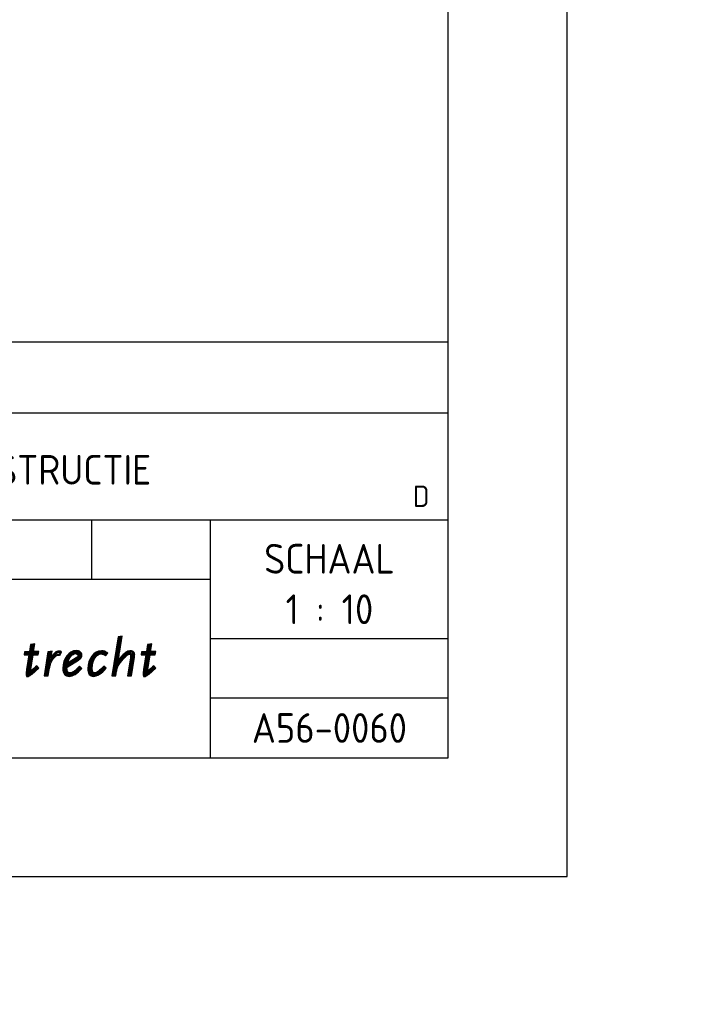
# Model space of a CAD drawing. Extents: x -227 to 124577, y 209 to 450552.
# Tile 12 of 14: x 79 to 107, y 292 to 334. Entities that reach past the tile are written whole.
import ezdxf
from ezdxf.enums import TextEntityAlignment as Align

# ---------------------------------------------------------------- set-up
doc = ezdxf.new("R2010")
doc.units = 0
doc.header["$LTSCALE"] = 4
doc.header["$MEASUREMENT"] = 0
doc.layers.get('0').update_dxf_attribs({"linetype": 'CONTINUOUS'})
for name, color, linetype in [('A3$0$KADER25', 7, 'CONTINUOUS'), ('A3$0$KADER50', 9, 'CONTINUOUS'), ('A3$0$PROVXREF', 7, 'CONTINUOUS'), ('A4-STEMP-25', 7, 'CONTINUOUS'), ('A4-STEMP-35', 2, 'CONTINUOUS'), ('A4-STEMP-50', 9, 'CONTINUOUS'), ('A4-WAPEN$0$A4-TXT-25', 7, 'CONTINUOUS'), ('A4LOGO$0$A4-LOGO-25', 7, 'CONTINUOUS'), ('A4LOGO$0$A4-LOGO-50', 9, 'CONTINUOUS'), ('PROVD25', 7, 'CONTINUOUS'), ('PROVD35', 2, 'CONTINUOUS'), ('PROVD50', 42, 'CONTINUOUS'), ('PROVXREF', 7, 'CONTINUOUS')]:
    doc.layers.add(name, color=color, linetype=linetype)
doc.styles.add('A4LOGO$0$ISO', font='ISO')
doc.styles.add('ISO', font='ISO', dxfattribs={"height": 5})

# ---------------------------------------------------------------- blocks, each defined once
blk = doc.blocks.new('A4-WAPEN')
at = {"layer": 'A4-WAPEN$0$A4-TXT-25', "linetype": 'Continuous'}
for p, q in [((-13.827, 5.011), (-13.973, 4.091)), ((-17.511, 4.69), (-17.684, 3.537)), ((-13.399, 3.524), (-13.279, 4.313)), ((-14.064, 3.521), (-14.021, 3.781))]:
    blk.add_line(p, q, dxfattribs=at)
for points in [[(-13.81, 3.991), (-13.785, 4.025), (-13.757, 4.06), (-13.729, 4.096), (-13.7, 4.131), (-13.669, 4.165), (-13.637, 4.2), (-13.603, 4.236), (-13.571, 4.267), (-13.54, 4.294), (-13.51, 4.316), (-13.483, 4.335), (-13.458, 4.347), (-13.435, 4.355), (-13.413, 4.358), (-13.404, 4.356), (-13.395, 4.353), (-13.387, 4.347), (-13.381, 4.339), (-13.376, 4.33), (-13.372, 4.318), (-13.37, 4.302), (-13.369, 4.287), (-13.37, 4.281), (-13.37, 4.276), (-13.37, 4.271), (-13.37, 4.267), (-13.372, 4.262), (-13.372, 4.257), (-13.373, 4.253), (-13.373, 4.25), (-13.379, 4.202), (-13.5, 3.442), (-13.327, 3.442), (-13.203, 4.231), (-13.202, 4.24), (-13.2, 4.253), (-13.2, 4.264), (-13.199, 4.276), (-13.197, 4.287), (-13.197, 4.299), (-13.197, 4.31), (-13.196, 4.322), (-13.199, 4.365), (-13.207, 4.402), (-13.22, 4.433), (-13.239, 4.458), (-13.264, 4.478), (-13.293, 4.492), (-13.33, 4.5), (-13.37, 4.503), (-13.407, 4.5), (-13.444, 4.492), (-13.483, 4.48), (-13.521, 4.463), (-13.56, 4.439), (-13.6, 4.412), (-13.64, 4.379), (-13.68, 4.342), (-13.702, 4.321), (-13.722, 4.301), (-13.74, 4.279), (-13.759, 4.257), (-13.779, 4.233), (-13.8, 4.207), (-13.822, 4.177), (-13.847, 4.145), (-13.853, 4.139), (-13.857, 4.131), (-13.864, 4.123), (-13.87, 4.116), (-13.877, 4.106), (-13.885, 4.097), (-13.894, 4.086), (-13.902, 4.075), (-13.89, 4.125), (-13.879, 4.17), (-13.87, 4.213), (-13.86, 4.254), (-13.851, 4.299), (-13.844, 4.352), (-13.833, 4.413), (-13.82, 4.489), (-13.722, 5.121), (-13.897, 5.092), (-14.158, 3.442), (-13.988, 3.442), (-13.956, 3.644), (-13.953, 3.664), (-13.948, 3.687), (-13.942, 3.712), (-13.936, 3.736), (-13.93, 3.761), (-13.922, 3.784), (-13.916, 3.806), (-13.908, 3.824), (-13.905, 3.835), (-13.899, 3.847), (-13.893, 3.86), (-13.887, 3.872), (-13.879, 3.886), (-13.871, 3.898), (-13.864, 3.91), (-13.854, 3.924), (-13.834, 3.957)], [(-13.832, 4.007), (-13.807, 4.041), (-13.779, 4.077), (-13.751, 4.113), (-13.721, 4.149), (-13.689, 4.183), (-13.657, 4.219), (-13.622, 4.255), (-13.589, 4.287), (-13.557, 4.316), (-13.526, 4.338), (-13.496, 4.358), (-13.468, 4.372), (-13.441, 4.381), (-13.413, 4.385), (-13.397, 4.383), (-13.381, 4.378), (-13.368, 4.366), (-13.358, 4.354), (-13.351, 4.341), (-13.345, 4.324), (-13.341, 4.285), (-13.343, 4.277), (-13.343, 4.262), (-13.344, 4.258), (-13.344, 4.253), (-13.346, 4.249), (-13.352, 4.198), (-13.468, 3.469), (-13.35, 3.469), (-13.231, 4.236), (-13.229, 4.244), (-13.228, 4.255), (-13.228, 4.265), (-13.226, 4.28), (-13.225, 4.289), (-13.225, 4.312), (-13.223, 4.323), (-13.226, 4.362), (-13.233, 4.394), (-13.244, 4.419), (-13.259, 4.439), (-13.278, 4.455), (-13.302, 4.466), (-13.334, 4.472), (-13.37, 4.475), (-13.403, 4.472), (-13.437, 4.465), (-13.473, 4.454), (-13.509, 4.438), (-13.545, 4.416), (-13.583, 4.39), (-13.622, 4.359), (-13.661, 4.323), (-13.682, 4.301), (-13.702, 4.282), (-13.719, 4.261), (-13.738, 4.24), (-13.758, 4.215), (-13.779, 4.19), (-13.8, 4.161), (-13.826, 4.127), (-13.831, 4.122), (-13.835, 4.115), (-13.842, 4.106), (-13.849, 4.098), (-13.856, 4.089), (-13.864, 4.079), (-13.873, 4.069), (-13.964, 3.942), (-13.916, 4.131), (-13.906, 4.176), (-13.896, 4.219), (-13.887, 4.26), (-13.878, 4.304), (-13.871, 4.356), (-13.86, 4.418), (-13.847, 4.493), (-13.755, 5.088), (-13.874, 5.068), (-14.126, 3.469), (-14.012, 3.469), (-13.983, 3.648), (-13.98, 3.668), (-13.975, 3.693), (-13.969, 3.718), (-13.963, 3.743), (-13.956, 3.769), (-13.948, 3.792), (-13.942, 3.815), (-13.934, 3.833), (-13.931, 3.845), (-13.924, 3.859), (-13.917, 3.872), (-13.911, 3.885), (-13.903, 3.9), (-13.894, 3.913), (-13.887, 3.925), (-13.877, 3.939), (-13.857, 3.972)], [(-13.854, 4.023), (-13.829, 4.058), (-13.8, 4.094), (-13.772, 4.13), (-13.741, 4.167), (-13.71, 4.202), (-13.677, 4.238), (-13.642, 4.275), (-13.608, 4.307), (-13.574, 4.337), (-13.542, 4.361), (-13.51, 4.382), (-13.479, 4.398), (-13.447, 4.408), (-13.413, 4.413), (-13.391, 4.409), (-13.368, 4.402), (-13.348, 4.386), (-13.334, 4.369), (-13.326, 4.352), (-13.318, 4.33), (-13.313, 4.283), (-13.315, 4.274), (-13.315, 4.258), (-13.317, 4.253), (-13.317, 4.249), (-13.319, 4.243), (-13.325, 4.194), (-13.435, 3.496), (-13.374, 3.496), (-13.258, 4.24), (-13.256, 4.248), (-13.255, 4.256), (-13.255, 4.267), (-13.253, 4.283), (-13.252, 4.291), (-13.252, 4.313), (-13.251, 4.324), (-13.253, 4.358), (-13.259, 4.385), (-13.268, 4.405), (-13.279, 4.42), (-13.293, 4.431), (-13.31, 4.44), (-13.338, 4.445), (-13.37, 4.448), (-13.399, 4.445), (-13.43, 4.439), (-13.463, 4.428), (-13.496, 4.414), (-13.53, 4.393), (-13.567, 4.368), (-13.604, 4.338), (-13.642, 4.303), (-13.663, 4.282), (-13.681, 4.263), (-13.699, 4.243), (-13.717, 4.222), (-13.736, 4.198), (-13.757, 4.173), (-13.778, 4.144), (-13.805, 4.109), (-13.809, 4.105), (-13.812, 4.1), (-13.821, 4.089), (-13.827, 4.081), (-13.843, 4.062), (-13.851, 4.052), (-14.025, 3.809), (-13.943, 4.138), (-13.932, 4.182), (-13.923, 4.224), (-13.914, 4.266), (-13.905, 4.309), (-13.898, 4.36), (-13.887, 4.422), (-13.874, 4.497), (-13.787, 5.055), (-13.85, 5.044), (-14.094, 3.496), (-14.035, 3.496), (-14.01, 3.652), (-14.007, 3.673), (-14.002, 3.699), (-13.995, 3.725), (-13.989, 3.749), (-13.982, 3.776), (-13.974, 3.8), (-13.968, 3.824), (-13.96, 3.842), (-13.956, 3.855), (-13.948, 3.872), (-13.942, 3.884), (-13.935, 3.897), (-13.926, 3.914), (-13.918, 3.927), (-13.91, 3.94), (-13.9, 3.954), (-13.88, 3.987)], [(-17.454, 3.57), (-17.423, 3.594), (-17.394, 3.621), (-17.383, 3.63), (-17.371, 3.641), (-17.357, 3.653), (-17.343, 3.665), (-17.327, 3.679), (-17.312, 3.695), (-17.295, 3.712), (-17.277, 3.728), (-17.233, 3.773), (-17.318, 3.873), (-17.369, 3.824), (-17.44, 3.761), (-17.523, 3.679), (-17.585, 3.63), (-17.475, 4.333), (-17.258, 4.333), (-17.236, 4.476), (-17.452, 4.476), (-17.403, 4.791), (-17.577, 4.762), (-17.625, 4.476), (-17.827, 4.459), (-17.847, 4.333), (-17.648, 4.333), (-17.745, 3.713), (-17.747, 3.704), (-17.748, 3.695), (-17.748, 3.685), (-17.75, 3.673), (-17.752, 3.661), (-17.753, 3.647), (-17.755, 3.633), (-17.756, 3.617), (-17.758, 3.604), (-17.759, 3.593), (-17.759, 3.582), (-17.761, 3.571), (-17.761, 3.562), (-17.761, 3.553), (-17.761, 3.543), (-17.761, 3.536), (-17.761, 3.516), (-17.759, 3.497), (-17.758, 3.48), (-17.755, 3.465), (-17.752, 3.451), (-17.747, 3.437), (-17.742, 3.425), (-17.736, 3.412), (-17.716, 3.415), (-17.698, 3.418), (-17.684, 3.422), (-17.67, 3.425), (-17.659, 3.429), (-17.648, 3.435), (-17.636, 3.442), (-17.622, 3.451), (-17.597, 3.466), (-17.57, 3.483), (-17.542, 3.503), (-17.512, 3.523), (-17.483, 3.546)], [(-17.471, 3.591), (-17.441, 3.615), (-17.412, 3.641), (-17.401, 3.65), (-17.389, 3.661), (-17.375, 3.673), (-17.361, 3.686), (-17.346, 3.699), (-17.331, 3.714), (-17.314, 3.731), (-17.296, 3.748), (-17.27, 3.774), (-17.32, 3.833), (-17.35, 3.804), (-17.421, 3.741), (-17.505, 3.659), (-17.623, 3.564), (-17.499, 4.36), (-17.282, 4.36), (-17.268, 4.449), (-17.484, 4.449), (-17.436, 4.758), (-17.553, 4.738), (-17.602, 4.451), (-17.803, 4.434), (-17.815, 4.36), (-17.616, 4.36), (-17.718, 3.709), (-17.72, 3.699), (-17.721, 3.692), (-17.721, 3.684), (-17.723, 3.67), (-17.724, 3.657), (-17.726, 3.644), (-17.727, 3.63), (-17.729, 3.615), (-17.731, 3.6), (-17.732, 3.591), (-17.732, 3.58), (-17.733, 3.569), (-17.733, 3.562), (-17.733, 3.517), (-17.732, 3.5), (-17.731, 3.484), (-17.728, 3.47), (-17.725, 3.458), (-17.721, 3.446), (-17.72, 3.443), (-17.703, 3.445), (-17.69, 3.448), (-17.678, 3.451), (-17.671, 3.454), (-17.661, 3.46), (-17.65, 3.465), (-17.637, 3.474), (-17.612, 3.49), (-17.585, 3.506), (-17.558, 3.526), (-17.529, 3.545), (-17.5, 3.568)], [(-17.488, 3.612), (-17.458, 3.636), (-17.43, 3.662), (-17.419, 3.671), (-17.407, 3.682), (-17.393, 3.694), (-17.379, 3.706), (-17.365, 3.719), (-17.333, 3.751), (-17.315, 3.768), (-17.307, 3.776), (-17.322, 3.793), (-17.332, 3.784), (-17.403, 3.721), (-17.487, 3.638), (-17.661, 3.499), (-17.522, 4.388), (-17.305, 4.388), (-17.3, 4.422), (-17.516, 4.422), (-17.469, 4.724), (-17.53, 4.714), (-17.578, 4.425), (-17.78, 4.409), (-17.783, 4.388), (-17.584, 4.388), (-17.691, 3.704), (-17.693, 3.695), (-17.694, 3.69), (-17.694, 3.682), (-17.696, 3.666), (-17.697, 3.654), (-17.699, 3.641), (-17.7, 3.627), (-17.702, 3.612), (-17.703, 3.597), (-17.704, 3.589), (-17.704, 3.578), (-17.706, 3.567), (-17.706, 3.518), (-17.705, 3.502), (-17.703, 3.488), (-17.701, 3.476), (-17.701, 3.474), (-17.696, 3.475), (-17.687, 3.477), (-17.683, 3.478), (-17.674, 3.484), (-17.663, 3.489), (-17.652, 3.497), (-17.626, 3.513), (-17.6, 3.529), (-17.573, 3.548), (-17.545, 3.567), (-17.517, 3.589)], [(-12.551, 4.333), (-12.334, 4.333), (-12.311, 4.476), (-12.528, 4.476), (-12.479, 4.791), (-12.653, 4.762), (-12.699, 4.476), (-12.903, 4.459), (-12.923, 4.333), (-12.721, 4.333), (-12.821, 3.713), (-12.823, 3.704), (-12.824, 3.695), (-12.824, 3.685), (-12.826, 3.673), (-12.827, 3.661), (-12.829, 3.647), (-12.83, 3.633), (-12.832, 3.617), (-12.833, 3.604), (-12.833, 3.593), (-12.835, 3.582), (-12.835, 3.571), (-12.836, 3.562), (-12.836, 3.553), (-12.836, 3.543), (-12.836, 3.536), (-12.836, 3.516), (-12.835, 3.497), (-12.833, 3.48), (-12.83, 3.465), (-12.827, 3.451), (-12.823, 3.437), (-12.818, 3.425), (-12.812, 3.412), (-12.792, 3.415), (-12.773, 3.418), (-12.759, 3.422), (-12.745, 3.425), (-12.733, 3.429), (-12.722, 3.435), (-12.71, 3.442), (-12.696, 3.451), (-12.671, 3.466), (-12.644, 3.483), (-12.616, 3.503), (-12.588, 3.523), (-12.559, 3.546), (-12.53, 3.57), (-12.499, 3.594), (-12.469, 3.621), (-12.459, 3.63), (-12.446, 3.641), (-12.432, 3.653), (-12.418, 3.665), (-12.403, 3.679), (-12.388, 3.695), (-12.371, 3.712), (-12.352, 3.728), (-12.309, 3.773), (-12.392, 3.873), (-12.443, 3.824), (-12.514, 3.761), (-12.599, 3.679), (-12.661, 3.63)], [(-12.575, 4.36), (-12.357, 4.36), (-12.343, 4.449), (-12.56, 4.449), (-12.512, 4.758), (-12.629, 4.738), (-12.676, 4.451), (-12.879, 4.434), (-12.891, 4.36), (-12.689, 4.36), (-12.794, 3.709), (-12.796, 3.699), (-12.797, 3.692), (-12.797, 3.684), (-12.798, 3.67), (-12.8, 3.657), (-12.802, 3.644), (-12.803, 3.63), (-12.805, 3.615), (-12.806, 3.602), (-12.806, 3.591), (-12.808, 3.58), (-12.808, 3.569), (-12.809, 3.56), (-12.809, 3.517), (-12.808, 3.5), (-12.806, 3.484), (-12.803, 3.47), (-12.801, 3.458), (-12.797, 3.446), (-12.795, 3.443), (-12.778, 3.445), (-12.765, 3.448), (-12.753, 3.451), (-12.745, 3.454), (-12.735, 3.46), (-12.724, 3.465), (-12.711, 3.474), (-12.686, 3.49), (-12.659, 3.506), (-12.632, 3.526), (-12.605, 3.545), (-12.576, 3.568), (-12.547, 3.591), (-12.516, 3.615), (-12.487, 3.641), (-12.477, 3.65), (-12.464, 3.661), (-12.451, 3.673), (-12.437, 3.686), (-12.422, 3.699), (-12.39, 3.731), (-12.371, 3.748), (-12.346, 3.775), (-12.394, 3.833), (-12.425, 3.804), (-12.495, 3.741), (-12.581, 3.659), (-12.699, 3.564)], [(-12.598, 4.388), (-12.38, 4.388), (-12.375, 4.422), (-12.592, 4.422), (-12.545, 4.724), (-12.605, 4.714), (-12.652, 4.425), (-12.855, 4.408), (-12.859, 4.388), (-12.656, 4.388), (-12.767, 3.704), (-12.769, 3.695), (-12.769, 3.69), (-12.769, 3.682), (-12.771, 3.666), (-12.773, 3.654), (-12.774, 3.641), (-12.776, 3.627), (-12.777, 3.612), (-12.779, 3.601), (-12.779, 3.589), (-12.78, 3.578), (-12.78, 3.567), (-12.782, 3.557), (-12.782, 3.518), (-12.78, 3.502), (-12.779, 3.488), (-12.777, 3.476), (-12.776, 3.474), (-12.771, 3.475), (-12.761, 3.477), (-12.756, 3.479), (-12.748, 3.484), (-12.738, 3.489), (-12.726, 3.497), (-12.7, 3.513), (-12.674, 3.529), (-12.648, 3.548), (-12.621, 3.567), (-12.593, 3.589), (-12.564, 3.612), (-12.534, 3.636), (-12.505, 3.662), (-12.494, 3.671), (-12.482, 3.682), (-12.455, 3.706), (-12.441, 3.719), (-12.409, 3.751), (-12.39, 3.768), (-12.382, 3.776), (-12.397, 3.793), (-12.406, 3.784), (-12.477, 3.721), (-12.563, 3.638), (-12.736, 3.499)], [(-12.621, 4.415), (-12.621, 4.415), (-12.577, 4.691), (-12.581, 4.691), (-12.626, 4.415), (-12.624, 4.415), (-12.74, 3.7), (-12.742, 3.69), (-12.742, 3.688), (-12.742, 3.68), (-12.744, 3.663), (-12.746, 3.651), (-12.747, 3.638), (-12.749, 3.624), (-12.75, 3.609), (-12.751, 3.599), (-12.751, 3.587), (-12.753, 3.576), (-12.753, 3.572)], [(-16.781, 3.765), (-16.772, 3.804), (-16.763, 3.843), (-16.754, 3.88), (-16.744, 3.915), (-16.734, 3.946), (-16.724, 3.974), (-16.711, 4.012), (-16.692, 4.051), (-16.674, 4.088), (-16.652, 4.123), (-16.629, 4.157), (-16.604, 4.19), (-16.576, 4.22), (-16.547, 4.25), (-16.53, 4.267), (-16.512, 4.281), (-16.495, 4.293), (-16.476, 4.304), (-16.459, 4.311), (-16.441, 4.318), (-16.424, 4.321), (-16.405, 4.322), (-16.396, 4.321), (-16.387, 4.321), (-16.379, 4.319), (-16.371, 4.318), (-16.364, 4.315), (-16.356, 4.311), (-16.348, 4.307), (-16.339, 4.302), (-16.271, 4.459), (-16.286, 4.467), (-16.302, 4.475), (-16.316, 4.481), (-16.328, 4.484), (-16.343, 4.487), (-16.357, 4.49), (-16.373, 4.49), (-16.39, 4.492), (-16.433, 4.487), (-16.476, 4.475), (-16.516, 4.452), (-16.558, 4.421), (-16.598, 4.379), (-16.641, 4.327), (-16.684, 4.262), (-16.729, 4.188), (-16.667, 4.489), (-16.845, 4.459), (-17.005, 3.442), (-16.835, 3.442), (-16.794, 3.699), (-16.789, 3.73)], [(-16.808, 3.772), (-16.799, 3.81), (-16.79, 3.849), (-16.78, 3.886), (-16.771, 3.923), (-16.76, 3.955), (-16.75, 3.983), (-16.736, 4.023), (-16.717, 4.063), (-16.697, 4.101), (-16.675, 4.138), (-16.651, 4.173), (-16.625, 4.207), (-16.596, 4.239), (-16.566, 4.269), (-16.548, 4.287), (-16.528, 4.303), (-16.51, 4.316), (-16.489, 4.328), (-16.469, 4.337), (-16.447, 4.344), (-16.427, 4.348), (-16.404, 4.35), (-16.394, 4.348), (-16.384, 4.348), (-16.374, 4.346), (-16.363, 4.344), (-16.353, 4.34), (-16.306, 4.447), (-16.314, 4.45), (-16.325, 4.455), (-16.334, 4.457), (-16.349, 4.46), (-16.36, 4.463), (-16.374, 4.463), (-16.39, 4.464), (-16.428, 4.46), (-16.465, 4.45), (-16.501, 4.429), (-16.54, 4.4), (-16.577, 4.361), (-16.619, 4.311), (-16.661, 4.247), (-16.788, 4.038), (-16.702, 4.455), (-16.821, 4.436), (-16.973, 3.469), (-16.859, 3.469), (-16.821, 3.703), (-16.816, 3.735)], [(-16.835, 3.778), (-16.825, 3.817), (-16.816, 3.856), (-16.807, 3.893), (-16.797, 3.931), (-16.785, 3.964), (-16.776, 3.992), (-16.765, 4.023), (-16.847, 3.888), (-16.737, 4.422), (-16.797, 4.412), (-16.941, 3.496), (-16.882, 3.496), (-16.848, 3.708), (-16.843, 3.74)], [(-15.7, 3.508), (-15.634, 3.554), (-15.565, 3.613), (-15.494, 3.679), (-15.421, 3.758), (-15.518, 3.858), (-15.572, 3.793), (-15.626, 3.736), (-15.679, 3.687), (-15.731, 3.645), (-15.784, 3.611), (-15.833, 3.587), (-15.881, 3.573), (-15.924, 3.568), (-15.953, 3.571), (-15.976, 3.58), (-15.998, 3.596), (-16.015, 3.617), (-16.029, 3.645), (-16.038, 3.678), (-16.044, 3.718), (-16.046, 3.762), (-16.046, 3.77), (-16.046, 3.778), (-16.046, 3.784), (-16.046, 3.79), (-16.046, 3.795), (-16.044, 3.801), (-16.043, 3.807), (-16.041, 3.815), (-15.56, 4.111), (-15.526, 4.133), (-15.497, 4.156), (-15.472, 4.18), (-15.452, 4.205), (-15.437, 4.23), (-15.427, 4.257), (-15.421, 4.285), (-15.418, 4.318), (-15.423, 4.359), (-15.437, 4.396), (-15.457, 4.429), (-15.484, 4.458), (-15.52, 4.48), (-15.56, 4.497), (-15.608, 4.506), (-15.66, 4.51), (-15.771, 4.493), (-15.876, 4.449), (-15.972, 4.379), (-16.055, 4.287), (-16.124, 4.176), (-16.177, 4.049), (-16.211, 3.91), (-16.222, 3.765), (-16.219, 3.685), (-16.205, 3.616), (-16.183, 3.557), (-16.154, 3.508), (-16.115, 3.471), (-16.069, 3.445), (-16.013, 3.428), (-15.95, 3.423), (-15.892, 3.428), (-15.83, 3.443), (-15.765, 3.471)], [(-15.715, 3.531), (-15.651, 3.576), (-15.583, 3.633), (-15.513, 3.698), (-15.459, 3.757), (-15.517, 3.817), (-15.552, 3.775), (-15.607, 3.717), (-15.661, 3.666), (-15.715, 3.623), (-15.77, 3.587), (-15.823, 3.561), (-15.875, 3.546), (-15.924, 3.541), (-15.96, 3.544), (-15.99, 3.556), (-16.017, 3.576), (-16.038, 3.603), (-16.054, 3.635), (-16.065, 3.672), (-16.072, 3.715), (-16.073, 3.762), (-16.073, 3.798), (-16.071, 3.808), (-16.069, 3.813), (-16.066, 3.832), (-15.575, 4.134), (-15.542, 4.155), (-15.515, 4.176), (-15.492, 4.199), (-15.474, 4.221), (-15.462, 4.241), (-15.454, 4.265), (-15.448, 4.29), (-15.446, 4.317), (-15.45, 4.353), (-15.461, 4.384), (-15.478, 4.412), (-15.502, 4.436), (-15.532, 4.455), (-15.568, 4.47), (-15.612, 4.479), (-15.659, 4.483), (-15.764, 4.467), (-15.863, 4.425), (-15.953, 4.359), (-16.033, 4.27), (-16.1, 4.163), (-16.151, 4.041), (-16.184, 3.906), (-16.194, 3.765), (-16.191, 3.689), (-16.178, 3.623), (-16.158, 3.569), (-16.132, 3.525), (-16.099, 3.493), (-16.058, 3.47), (-16.008, 3.455), (-15.95, 3.451), (-15.896, 3.455), (-15.839, 3.469), (-15.777, 3.495)], [(-15.73, 3.554), (-15.667, 3.598), (-15.601, 3.654), (-15.533, 3.718), (-15.497, 3.757), (-15.515, 3.776), (-15.531, 3.757), (-15.588, 3.697), (-15.643, 3.645), (-15.699, 3.601), (-15.756, 3.564), (-15.813, 3.535), (-15.87, 3.519), (-15.924, 3.513), (-15.967, 3.518), (-16.003, 3.532), (-16.036, 3.556), (-16.061, 3.588), (-16.08, 3.625), (-16.092, 3.666), (-16.099, 3.713), (-16.101, 3.761), (-16.101, 3.802), (-16.097, 3.814), (-16.096, 3.819), (-16.09, 3.849), (-15.589, 4.157), (-15.558, 4.177), (-15.533, 4.197), (-15.513, 4.217), (-15.497, 4.237), (-15.487, 4.253), (-15.48, 4.272), (-15.475, 4.294), (-15.473, 4.317), (-15.476, 4.346), (-15.486, 4.372), (-15.5, 4.395), (-15.519, 4.415), (-15.545, 4.431), (-15.576, 4.444), (-15.615, 4.451), (-15.659, 4.455), (-15.756, 4.44), (-15.849, 4.401), (-15.935, 4.338), (-16.011, 4.254), (-16.076, 4.151), (-16.125, 4.032), (-16.157, 3.902), (-16.167, 3.764), (-16.164, 3.692), (-16.152, 3.631), (-16.133, 3.581), (-16.11, 3.542), (-16.082, 3.515), (-16.047, 3.495), (-16.003, 3.482), (-15.95, 3.478), (-15.9, 3.482), (-15.847, 3.495), (-15.79, 3.52)], [(-16.149, 3.794), (-16.075, 4.083), (-16.04, 4.169), (-15.999, 4.247), (-15.949, 4.316), (-15.893, 4.375), (-15.829, 4.42), (-15.76, 4.451), (-15.682, 4.464), (-15.643, 4.458), (-15.613, 4.448), (-15.584, 4.433), (-15.556, 4.413), (-15.533, 4.387), (-15.513, 4.359), (-15.5, 4.325), (-15.492, 4.281), (-15.496, 4.269), (-15.496, 4.26), (-15.502, 4.242), (-15.503, 4.241), (-15.503, 4.238), (-15.505, 4.231), (-15.515, 4.193)], [(-16.106, 3.854), (-16.049, 4.074), (-16.015, 4.157), (-15.975, 4.232), (-15.928, 4.298), (-15.875, 4.355), (-15.815, 4.396), (-15.752, 4.424), (-15.682, 4.436), (-15.65, 4.431), (-15.624, 4.422), (-15.598, 4.41), (-15.574, 4.393), (-15.554, 4.37), (-15.537, 4.346), (-15.527, 4.318), (-15.521, 4.283), (-15.524, 4.273), (-15.524, 4.264), (-15.528, 4.251), (-15.529, 4.248), (-15.53, 4.244), (-15.532, 4.238), (-15.538, 4.21)], [(-16.062, 3.914), (-16.023, 4.066), (-15.99, 4.146), (-15.952, 4.218), (-15.907, 4.281), (-15.857, 4.334), (-15.802, 4.372), (-15.744, 4.398), (-15.682, 4.409), (-15.657, 4.404), (-15.634, 4.397), (-15.612, 4.386), (-15.593, 4.372), (-15.576, 4.353), (-15.562, 4.333), (-15.554, 4.311), (-15.549, 4.285), (-15.551, 4.278), (-15.551, 4.268), (-15.554, 4.26), (-15.555, 4.256), (-15.557, 4.251), (-15.558, 4.245), (-15.562, 4.228)], [(-16.018, 3.974), (-15.996, 4.057), (-15.966, 4.134), (-15.929, 4.203), (-15.885, 4.264), (-15.839, 4.313), (-15.788, 4.348), (-15.736, 4.372), (-15.682, 4.381), (-15.663, 4.378), (-15.645, 4.372), (-15.626, 4.362), (-15.611, 4.352), (-15.597, 4.336), (-15.586, 4.321), (-15.58, 4.304), (-15.577, 4.287), (-15.579, 4.282), (-15.579, 4.278), (-15.579, 4.273), (-15.58, 4.268), (-15.582, 4.264), (-15.583, 4.257), (-15.585, 4.251), (-15.586, 4.245)], [(-14.538, 3.621), (-14.467, 3.691), (-14.396, 3.773), (-14.496, 3.858), (-14.558, 3.79), (-14.616, 3.733), (-14.67, 3.684), (-14.721, 3.644), (-14.767, 3.613), (-14.81, 3.591), (-14.849, 3.577), (-14.885, 3.574), (-14.909, 3.576), (-14.929, 3.585), (-14.945, 3.599), (-14.959, 3.619), (-14.968, 3.645), (-14.976, 3.678), (-14.98, 3.719), (-14.98, 3.767), (-14.974, 3.887), (-14.952, 4), (-14.918, 4.102), (-14.874, 4.191), (-14.82, 4.265), (-14.758, 4.322), (-14.69, 4.356), (-14.616, 4.37), (-14.591, 4.368), (-14.568, 4.365), (-14.545, 4.361), (-14.524, 4.352), (-14.502, 4.341), (-14.479, 4.327), (-14.454, 4.31), (-14.428, 4.288), (-14.332, 4.406), (-14.363, 4.43), (-14.394, 4.45), (-14.426, 4.467), (-14.459, 4.481), (-14.491, 4.492), (-14.527, 4.5), (-14.562, 4.504), (-14.599, 4.506), (-14.712, 4.489), (-14.818, 4.444), (-14.914, 4.373), (-14.999, 4.279), (-15.07, 4.166), (-15.124, 4.037), (-15.157, 3.895), (-15.168, 3.744), (-15.165, 3.673), (-15.153, 3.61), (-15.134, 3.554), (-15.108, 3.508), (-15.076, 3.471), (-15.036, 3.445), (-14.991, 3.428), (-14.94, 3.423), (-14.875, 3.428), (-14.81, 3.445), (-14.743, 3.472), (-14.675, 3.511), (-14.607, 3.56)], [(-14.556, 3.641), (-14.487, 3.71), (-14.434, 3.77), (-14.493, 3.82), (-14.538, 3.771), (-14.597, 3.713), (-14.652, 3.663), (-14.705, 3.621), (-14.754, 3.589), (-14.8, 3.566), (-14.843, 3.55), (-14.884, 3.547), (-14.916, 3.549), (-14.944, 3.562), (-14.965, 3.581), (-14.983, 3.606), (-14.994, 3.637), (-15.003, 3.673), (-15.008, 3.718), (-15.008, 3.768), (-15.001, 3.891), (-14.979, 4.007), (-14.944, 4.112), (-14.897, 4.205), (-14.84, 4.283), (-14.774, 4.345), (-14.699, 4.382), (-14.618, 4.398), (-14.589, 4.396), (-14.564, 4.392), (-14.537, 4.387), (-14.512, 4.376), (-14.489, 4.365), (-14.464, 4.35), (-14.438, 4.332), (-14.432, 4.327), (-14.371, 4.401), (-14.379, 4.408), (-14.408, 4.427), (-14.438, 4.442), (-14.469, 4.455), (-14.499, 4.465), (-14.531, 4.473), (-14.565, 4.477), (-14.598, 4.478), (-14.704, 4.462), (-14.805, 4.42), (-14.895, 4.353), (-14.977, 4.262), (-15.045, 4.154), (-15.097, 4.028), (-15.13, 3.891), (-15.141, 3.744), (-15.138, 3.676), (-15.126, 3.617), (-15.109, 3.565), (-15.086, 3.524), (-15.058, 3.492), (-15.023, 3.469), (-14.985, 3.455), (-14.94, 3.451), (-14.88, 3.455), (-14.819, 3.471), (-14.755, 3.497), (-14.69, 3.534), (-14.624, 3.582)], [(-14.575, 3.661), (-14.507, 3.729), (-14.473, 3.767), (-14.491, 3.782), (-14.518, 3.752), (-14.579, 3.693), (-14.635, 3.642), (-14.689, 3.599), (-14.74, 3.565), (-14.789, 3.541), (-14.837, 3.523), (-14.884, 3.519), (-14.923, 3.522), (-14.96, 3.539), (-14.986, 3.562), (-15.008, 3.594), (-15.02, 3.63), (-15.03, 3.668), (-15.035, 3.716), (-15.035, 3.768), (-15.028, 3.894), (-15.005, 4.014), (-14.969, 4.123), (-14.921, 4.22), (-14.861, 4.302), (-14.79, 4.368), (-14.708, 4.409), (-14.62, 4.425), (-14.586, 4.423), (-14.559, 4.419), (-14.529, 4.413), (-14.501, 4.401), (-14.476, 4.389), (-14.449, 4.373), (-14.437, 4.364), (-14.411, 4.396), (-14.422, 4.403), (-14.45, 4.418), (-14.478, 4.43), (-14.506, 4.439), (-14.536, 4.446), (-14.567, 4.45), (-14.596, 4.451), (-14.697, 4.436), (-14.791, 4.396), (-14.877, 4.332), (-14.955, 4.246), (-15.021, 4.141), (-15.071, 4.02), (-15.103, 3.887), (-15.113, 3.743), (-15.111, 3.679), (-15.1, 3.624), (-15.084, 3.577), (-15.063, 3.54), (-15.039, 3.513), (-15.011, 3.494), (-14.979, 3.482), (-14.94, 3.478), (-14.884, 3.482), (-14.828, 3.497), (-14.767, 3.522), (-14.705, 3.557), (-14.641, 3.603)], [(-13.876, 4.039), (-13.85, 4.074), (-13.822, 4.111), (-13.793, 4.147), (-13.762, 4.185), (-13.73, 4.22), (-13.697, 4.256), (-13.661, 4.294), (-13.626, 4.327), (-13.592, 4.358), (-13.558, 4.383), (-13.524, 4.406), (-13.489, 4.423), (-13.454, 4.435), (-13.412, 4.441), (-13.384, 4.436), (-13.355, 4.426), (-13.345, 4.418), (-13.37, 4.42), (-13.395, 4.418), (-13.423, 4.412), (-13.453, 4.403), (-13.483, 4.389), (-13.515, 4.37), (-13.551, 4.346), (-13.586, 4.317), (-13.623, 4.283), (-13.644, 4.263), (-13.661, 4.245), (-13.678, 4.226), (-13.696, 4.205), (-13.715, 4.181), (-13.736, 4.156), (-13.756, 4.128), (-13.785, 4.091), (-13.788, 4.088), (-13.79, 4.084), (-13.799, 4.072), (-13.806, 4.064), (-13.822, 4.044), (-13.83, 4.036), (-14.008, 3.785), (-14.001, 3.808), (-13.994, 3.833), (-13.986, 3.851), (-13.982, 3.865), (-13.973, 3.884), (-13.966, 3.896), (-13.959, 3.91), (-13.95, 3.928), (-13.941, 3.942), (-13.933, 3.955), (-13.923, 3.969), (-13.902, 4.003)], [(-16.862, 3.784), (-16.852, 3.823), (-16.851, 3.827), (-16.865, 3.805), (-16.909, 3.524), (-16.905, 3.524), (-16.875, 3.712), (-16.87, 3.745)]]:
    blk.add_lwpolyline(points, close=True, dxfattribs=at)
for points in [[(-17.505, 3.634), (-17.476, 3.657), (-17.448, 3.682), (-17.437, 3.692), (-17.425, 3.702), (-17.411, 3.714), (-17.398, 3.726), (-17.384, 3.739), (-17.352, 3.771), (-17.334, 3.787), (-17.327, 3.795)], [(-15.744, 3.577), (-15.684, 3.619), (-15.619, 3.674), (-15.552, 3.737), (-15.534, 3.756), (-15.535, 3.757)], [(-15.744, 3.577), (-15.684, 3.619), (-15.619, 3.674), (-15.552, 3.737), (-15.534, 3.756), (-15.535, 3.757)], [(-14.594, 3.681), (-14.527, 3.747), (-14.494, 3.785)]]:
    blk.add_lwpolyline(points, dxfattribs=at)
for centre, radius, start, end in [((-16.294, 4.003), 0.424, 98.7867, 151.6806), ((-14.311, 3.799), 0.764, 151.265, 190.8675), ((-13.384, 4.329), 0.106, 351.3166, 34.9728), ((-15.917, 3.719), 0.231, 163.1212, 260.6539), ((-14.911, 3.642), 0.15, 175.3013, 260.8911)]:
    blk.add_arc(centre, radius, start, end, dxfattribs=at)
blk = doc.blocks.new('A4LOGO')
at = {"layer": 'A4LOGO$0$A4-LOGO-25'}
for p, q in [((0, 14.5), (-40, 14.5)), ((0, 10), (-40, 10)), ((-15, 7.5), (-15, 10)), ((-10, 0), (-10, 10)), ((-10, 7.5), (-40, 7.5)), ((-10, 7.5), (-40, 7.5)), ((0, 5), (-10, 5)), ((0, 2.5), (-10, 2.5))]:
    blk.add_line(p, q, dxfattribs=at)
at = {"layer": 'A4LOGO$0$A4-LOGO-50', "linetype": 'Continuous'}
blk.add_3dface([(0, 17.5), (-40, 17.5), (-40, 0), (0, 0)], dxfattribs=at)
blk.add_blockref('A4-WAPEN', (0, 0))
at = {"layer": 'A4LOGO$0$A4-LOGO-25', "style": 'A4LOGO$0$ISO'}
blk.add_text('SCHAAL', height=1.25, dxfattribs=at).set_placement((-5, 7.75), align=Align.CENTER)
blk = doc.blocks.new('A3')
at = {"layer": 'A3$0$KADER25', "invisible_edges": 14}
for points in [[(5, -5, 110), (5, 143.5, 110), (124.183, 233.916, 110), (124.183, -93.286, 110)], [(-205, -5, 110), (5, -5, 110), (124.183, -93.286, 110), (-324.183, -93.286, 110)]]:
    blk.add_3dface(points, dxfattribs=at)
at = {"layer": 'A3$0$KADER50', "linetype": 'Continuous', "invisible_edges": 14}
for points in [[(0, 0, 110), (0, 138.5, 110), (5, 143.5, 110), (5, -5, 110)], [(-200, 0, 110), (0, 0, 110), (5, -5, 110), (-205, -5, 110)]]:
    blk.add_3dface(points, dxfattribs=at)
at = {"layer": 'A3$0$PROVXREF', "linetype": 'Continuous'}
blk.add_blockref('A4LOGO', (0, 0, 110), dxfattribs=at)
blk = doc.blocks.new('A4STEMP')
at = {"layer": 'PROVD25', "color": 7, "linetype": 'Continuous', "style": 'ISO'}
blk.add_attdef('ONTSTAAN', text='', height=0.9, dxfattribs=at).set_placement((-1.137, 11.007), align=Align.MIDDLE)
at = {"layer": 'PROVD25', "linetype": 'Continuous', "style": 'ISO'}
for tag, p in [('TYPE1', (-37.5, 8.75)), ('DATUM1', (-32.5, 8.75)), ('TYPE2', (-27.5, 8.75)), ('DATUM2', (-22.5, 8.75)), ('TYPE3', (-17.5, 8.75)), ('DATUM3', (-12.5, 8.75))]:
    blk.add_attdef(tag, text='', height=0.9, dxfattribs=at).set_placement(p, align=Align.MIDDLE)
at = {"layer": 'PROVD35', "linetype": 'Continuous', "style": 'ISO'}
blk.add_attdef('BESTEK', (-39.206, 11.496), '', height=1.25, dxfattribs=at)
for tag, p in [('SCHAAL', (-5, 6.25)), ('WEGNR', (-5, 3.75)), ('TEKNR', (-5, 1.25))]:
    blk.add_attdef(tag, text='', height=1.25, dxfattribs=at).set_placement(p, align=Align.MIDDLE)
at = {"layer": 'PROVD50', "linetype": 'Continuous', "style": 'ISO'}
blk.add_attdef('WEGNAAM', (-39.206, 15.53), '', height=1.25, dxfattribs=at)

msp = doc.modelspace()

# ---------------------------------------------------------------- block references
at = {"layer": 'PROVXREF'}
msp.add_blockref('A3', (97.108, 302.631), dxfattribs=at)
ref = msp.add_blockref('A4STEMP', (97.108, 302.631, 2.2), dxfattribs=at)
ref.add_attrib('WEGNAAM', 'NORMALISATIE', (57.902, 318.162, 2.2), dxfattribs={"layer": 'A4-STEMP-50', "linetype": 'Continuous', "height": 1.25, "style": 'ISO'})
ref.add_attrib('BESTEK', 'GELEIDE- EN SCHEIDINGSCONSTRUCTIE', (57.902, 314.127, 2.2), dxfattribs={"layer": 'A4-STEMP-35', "linetype": 'Continuous', "height": 1.25, "style": 'ISO'})
ref.add_attrib('TEKNR', 'A56-0060', dxfattribs={"layer": 'A4-STEMP-35', "linetype": 'Continuous', "height": 1.25, "style": 'ISO'}).set_placement((92.108, 303.881, 2.2), align=Align.MIDDLE)
ref.add_attrib('SCHAAL', '1 : 10', dxfattribs={"layer": 'A4-STEMP-35', "linetype": 'Continuous', "height": 1.25, "style": 'ISO'}).set_placement((92.108, 308.881, 2.2), align=Align.MIDDLE)
ref.add_attrib('ONTSTAAN', 'D', dxfattribs={"layer": 'A4-STEMP-25', "color": 7, "linetype": 'Continuous', "height": 0.9, "style": 'ISO'}).set_placement((95.97, 313.639, 2.2), align=Align.MIDDLE)
ref.add_attrib('TYPE1', 'GET.', dxfattribs={"layer": 'A4-STEMP-25', "linetype": 'Continuous', "height": 0.9, "style": 'ISO'}).set_placement((59.608, 311.381, 2.2), align=Align.MIDDLE)
ref.add_attrib('DATUM1', '150199', dxfattribs={"layer": 'A4-STEMP-25', "linetype": 'Continuous', "height": 0.9, "style": 'ISO'}).set_placement((64.608, 311.381, 2.2), align=Align.MIDDLE)
ref.add_attrib('TYPE2', '150300', dxfattribs={"layer": 'A4-STEMP-25', "linetype": 'Continuous', "height": 0.9, "style": 'ISO'}).set_placement((69.608, 311.381, 2.2), align=Align.MIDDLE)

doc.saveas('drawing.dxf')
